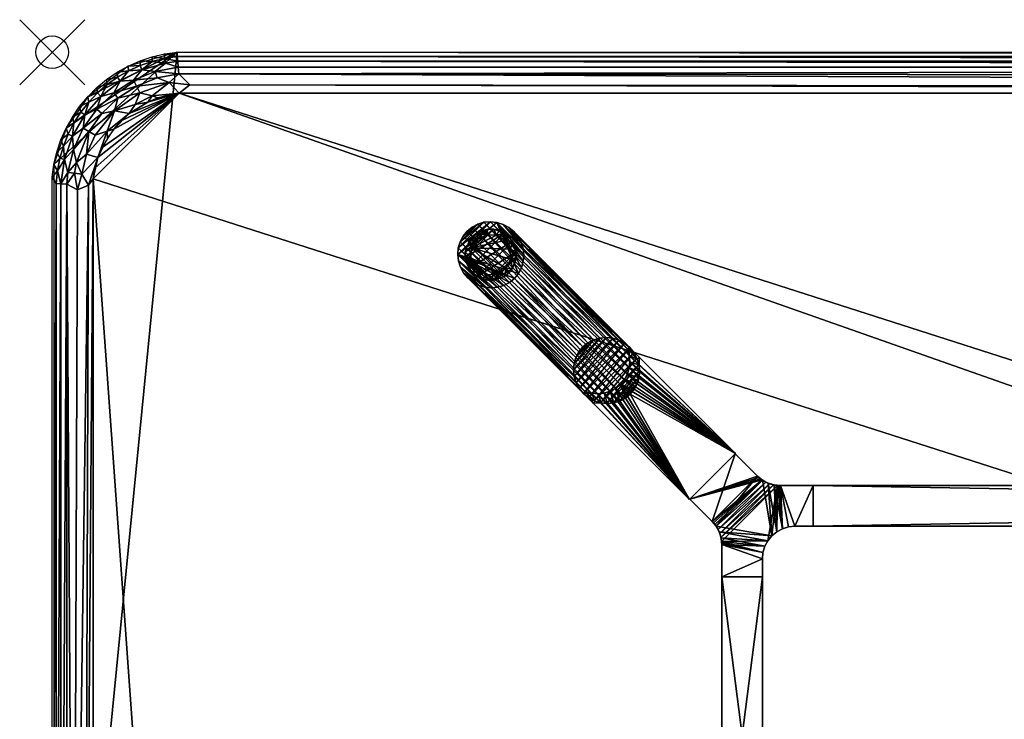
# Model space of a CAD drawing. Header units: inches. Extents: x -1 to 120, y -42 to 1.
# Tile 2 of 6: x -1 to 29, y -21 to 1. Entities that reach past the tile are written whole.
import ezdxf

# ---------------------------------------------------------------- set-up
doc = ezdxf.new("R2010")
doc.units = ezdxf.units.IN
doc.header["$PDMODE"] = 35
for name, color, linetype in [('AFUTL-3-EDPL', 19, 'Continuous'), ('AFUTL-3-GDPL', 19, 'Continuous'), ('AFUTL-3-HWPT', 4, 'Continuous'), ('AFUTL-3-LGWD', 15, 'Continuous'), ('AFUTL-3-TPWD', 15, 'Continuous')]:
    doc.layers.add(name, color=color, linetype=linetype)

msp = doc.modelspace()

# ---------------------------------------------------------------- linework, layer by layer
msp.add_point((0, 0))

# ---------------------------------------------------------------- meshes
at = {"layer": 'AFUTL-3-EDPL'}
mesh = msp.add_polyface(dxfattribs=at)
corners = [(116.145, -0.279, 41.556), (3.855, -0.279, 41.556), (3.841, -0.132, 41.766), (116.128, -0.457, 41.371), (3.891, -0.661, 41.215), (3.872, -0.457, 41.371), (2.697, -0.267, 42.047), (3.069, -0.142, 42.047), (3.072, -0.28, 41.766), (3.896, -1.253, 40.976), (4.232, -0.997, 41.041), (116.104, -1.253, 40.976), (2.692, -1.244, 41.092), (3.596, -0.931, 41.092), (3.073, -1.336, 41.005), (3.453, -0.188, 41.766), (3.164, -0.593, 41.371), (2.757, -0.546, 41.556), (3.481, -0.333, 41.556), (3.451, -0.052, 42.047), (116.064, -1.127, 41.005), (2.589, -1.043, 41.215), (3.222, -0.79, 41.215), (2.702, -0.408, 41.766), (2.495, -0.861, 41.371), (3.84, 0.002, 42.047), (116.159, -0.132, 41.766), (2.932, -1.531, 40.976), (2.546, -1.607, 41.005), (3.242, -1.402, 40.976)]
mesh.append_faces([[corners[k] for k in face] for face in [(3, 4, 5), (9, 10, 11), (15, 19, 2), (23, 6, 8), (13, 4, 10), (18, 15, 1), (8, 7, 15)]], dxfattribs={"vtx0": -1, "vtx1": -1})
mesh.append_faces([[corners[k] for k in face] for face in [(12, 13, 14), (16, 5, 4), (17, 18, 16), (14, 13, 9), (12, 21, 13), (24, 16, 22), (24, 17, 16), (17, 8, 18), (22, 4, 13), (22, 16, 4), (16, 18, 5), (14, 27, 28)]], dxfattribs={"vtx0": -1, "vtx1": -1, "vtx2": -1})
mesh.append_faces([[corners[k] for k in face] for face in [(9, 13, 10), (14, 29, 27)]], dxfattribs={"vtx0": -1, "vtx2": -1})
mesh.append_faces([[corners[k] for k in face] for face in [(0, 1, 2), (6, 7, 8), (15, 2, 1), (20, 10, 4), (21, 22, 13), (23, 8, 17), (19, 25, 2), (26, 2, 25), (3, 5, 1), (7, 19, 15), (18, 1, 5), (8, 15, 18), (9, 29, 14)]], dxfattribs={"vtx1": -1, "vtx2": -1})
mesh = msp.add_polyface(dxfattribs=at)
corners = [(116.128, -0.457, 41.371), (3.855, -0.279, 41.556), (116.145, -0.279, 41.556), (116.064, -1.127, 41.005), (3.891, -0.661, 41.215), (115.768, -0.771, 41.14), (116.778, -0.79, 41.215), (117.585, -1.404, 41.092), (116.715, -1.006, 41.092), (116.485, -0.508, 41.371), (116.447, -0.709, 41.215), (116.404, -0.931, 41.092), (116.159, -0.132, 41.766), (3.84, 0.002, 42.047), (116.16, 0.002, 42.047), (116.549, -0.052, 42.047), (116.928, -0.28, 41.766), (116.547, -0.188, 41.766), (117.243, -0.546, 41.556), (116.836, -0.593, 41.371), (116.519, -0.333, 41.556), (116.646, -1.239, 41.005), (117.454, -1.607, 41.005), (3.841, -0.132, 41.766), (116.104, -1.253, 40.976), (116.758, -1.402, 40.976), (4.232, -0.997, 41.041), (116.931, -0.142, 42.047), (117.068, -1.531, 40.976)]
mesh.append_faces([[corners[k] for k in face] for face in [(6, 8, 10), (20, 9, 2), (15, 17, 14), (9, 10, 0), (16, 20, 17), (24, 3, 25), (8, 21, 11), (27, 16, 15), (17, 20, 12), (19, 6, 9), (25, 21, 28)]], dxfattribs={"vtx0": -1, "vtx1": -1})
mesh.append_faces([[corners[k] for k in face] for face in [(5, 11, 3), (18, 19, 20), (11, 21, 3), (8, 22, 21), (16, 18, 20), (5, 10, 11), (0, 10, 5), (25, 3, 21)]], dxfattribs={"vtx0": -1, "vtx1": -1, "vtx2": -1})
mesh.append_faces([[corners[k] for k in face] for face in [(0, 1, 2), (3, 4, 5), (6, 7, 8), (2, 9, 0), (12, 13, 14), (15, 16, 17), (9, 6, 10), (12, 20, 2), (2, 23, 12), (24, 26, 3), (10, 8, 11), (14, 17, 12), (20, 19, 9)]], dxfattribs={"vtx0": -1, "vtx2": -1})
mesh.append_faces([[corners[k] for k in face] for face in [(5, 4, 0)]], dxfattribs={"vtx1": -1, "vtx2": -1})
mesh = msp.add_polyface(dxfattribs=at)
corners = [(1.367, -1.748, 41.371), (1.889, -1.251, 41.371), (2.015, -1.412, 41.215), (2.546, -1.607, 41.005), (2.692, -1.244, 41.092), (3.073, -1.336, 41.005), (1.913, -1.799, 41.092), (2.086, -0.891, 41.556), (2.346, -0.571, 41.766), (2.757, -0.546, 41.556), (2.589, -1.043, 41.215), (2.495, -0.861, 41.371), (3.222, -0.79, 41.215), (2.006, -0.767, 41.766), (1.995, -0.617, 42.047), (2.364, -1.887, 40.976), (1.692, -2.422, 41.005), (1.889, -2.362, 40.976), (1.695, -2.636, 40.976), (1.404, -3.24, 40.976), (1.493, -1.358, 41.556), (1.369, -1.089, 42.047), (1.671, -0.838, 42.047), (1.687, -0.994, 41.766), (1.522, -1.882, 41.215), (2.337, -0.426, 42.047), (1.322, -2.55, 41.092), (2.697, -0.267, 42.047), (2.702, -0.408, 41.766), (2.932, -1.531, 40.976)]
mesh.append_faces([[corners[k] for k in face] for face in [(10, 11, 12), (13, 14, 8), (2, 1, 10), (8, 25, 28), (23, 22, 13)]], dxfattribs={"vtx0": -1, "vtx1": -1})
mesh.append_faces([[corners[k] for k in face] for face in [(0, 1, 2), (3, 4, 5), (6, 4, 3), (7, 8, 9), (1, 11, 10), (15, 16, 6), (7, 9, 11), (0, 20, 1), (24, 2, 6), (6, 2, 4), (6, 16, 26), (15, 6, 3), (20, 23, 7), (1, 7, 11), (20, 7, 1), (24, 0, 2)]], dxfattribs={"vtx0": -1, "vtx1": -1, "vtx2": -1})
mesh.append_faces([[corners[k] for k in face] for face in [(3, 29, 15)]], dxfattribs={"vtx0": -1, "vtx2": -1})
mesh.append_faces([[corners[k] for k in face] for face in [(15, 17, 16), (18, 19, 16), (13, 8, 7), (21, 22, 23), (14, 25, 8), (17, 18, 16), (2, 10, 4), (25, 27, 28), (22, 14, 13), (8, 28, 9), (23, 13, 7)]], dxfattribs={"vtx1": -1, "vtx2": -1})
mesh = msp.add_polyface(dxfattribs=at)
corners = [(0.999, -1.928, 41.556), (1.493, -1.358, 41.556), (1.367, -1.748, 41.371), (0.949, -2.335, 41.371), (0.65, -2.99, 41.371), (0.622, -2.581, 41.556), (1.121, -1.534, 41.766), (1.091, -1.367, 42.047), (1.391, -1.251, 41.766), (0.269, -2.695, 42.047), (0.342, -2.884, 41.766), (0.144, -3.067, 42.047), (0.84, -1.669, 42.047), (0.667, -2.172, 41.766), (0.618, -1.993, 42.047), (0.879, -1.842, 41.766), (1.913, -1.799, 41.092), (1.322, -2.55, 41.092), (1.127, -2.437, 41.215), (0.427, -2.336, 42.047), (1.522, -1.882, 41.215), (1.692, -2.422, 41.005), (1.404, -3.24, 40.976), (1.057, -3.131, 41.092), (0.375, -3.294, 41.556), (1.687, -0.994, 41.766), (1.369, -1.089, 42.047), (0.487, -2.52, 41.766)]
mesh.append_faces([[corners[k] for k in face] for face in [(6, 7, 8), (9, 10, 11), (13, 14, 15), (20, 16, 18), (8, 26, 25), (27, 5, 10), (17, 21, 23), (27, 19, 13), (15, 12, 6)]], dxfattribs={"vtx0": -1, "vtx1": -1})
mesh.append_faces([[corners[k] for k in face] for face in [(0, 1, 2), (3, 4, 5), (5, 0, 3), (3, 0, 2), (16, 17, 18), (21, 22, 23), (5, 24, 10), (5, 13, 0), (0, 6, 1), (3, 18, 4), (3, 2, 20)]], dxfattribs={"vtx0": -1, "vtx1": -1, "vtx2": -1})
mesh.append_faces([[corners[k] for k in face] for face in [(12, 7, 6), (19, 14, 13), (6, 8, 1), (13, 15, 0), (20, 18, 3), (8, 25, 1), (27, 10, 9), (17, 23, 18), (7, 26, 8), (14, 12, 15), (9, 19, 27), (27, 13, 5), (15, 6, 0)]], dxfattribs={"vtx1": -1, "vtx2": -1})
mesh = msp.add_polyface(dxfattribs=at)
corners = [(0.773, -4.23, 41.14), (0.65, -37.939, 41.215), (0.446, -4.05, 41.371), (0.747, -3.385, 41.215), (1.057, -3.131, 41.092), (0.906, -3.752, 41.092), (0.268, -37.957, 41.556), (0.268, -4.041, 41.556), (0.342, -2.884, 41.766), (0.375, -3.294, 41.556), (0.231, -3.26, 41.766), (1.127, -2.437, 41.215), (0.144, -3.067, 42.047), (0.12, -4.034, 41.766), (0, -38.16, 42.047), (0, -3.838, 42.047), (1.404, -3.24, 40.976), (1.254, -3.895, 40.976), (0.998, -37.768, 41.041), (1.118, -4.082, 41.005), (0.48, -3.691, 41.371), (0.683, -3.72, 41.215), (1.254, -38.104, 40.976), (0.12, -37.964, 41.766), (0.157, -3.644, 41.766), (0.65, -2.99, 41.371), (0.622, -2.581, 41.556), (0.054, -3.449, 42.047)]
mesh.append_faces([[corners[k] for k in face] for face in [(8, 9, 10), (10, 12, 8), (4, 16, 5), (22, 18, 17), (17, 19, 16), (3, 5, 21), (20, 21, 2), (24, 7, 13), (13, 15, 24), (10, 9, 24), (24, 27, 10)]], dxfattribs={"vtx0": -1, "vtx1": -1})
mesh.append_faces([[corners[k] for k in face] for face in [(4, 3, 11), (9, 20, 7), (24, 9, 7), (9, 25, 20), (25, 9, 26), (5, 16, 19), (0, 5, 19), (0, 21, 5), (2, 21, 0)]], dxfattribs={"vtx0": -1, "vtx1": -1, "vtx2": -1})
mesh.append_faces([[corners[k] for k in face] for face in [(3, 4, 5), (2, 6, 7), (13, 14, 15), (17, 18, 19), (20, 3, 21), (7, 23, 13), (24, 15, 27), (19, 1, 0), (11, 3, 25), (7, 20, 2), (10, 27, 12)]], dxfattribs={"vtx0": -1, "vtx2": -1})
mesh.append_faces([[corners[k] for k in face] for face in [(0, 1, 2), (25, 3, 20)]], dxfattribs={"vtx1": -1, "vtx2": -1})
mesh = msp.add_polyface(dxfattribs=at)
corners = [(1.118, -4.082, 41.005), (0.998, -37.768, 41.041), (0.65, -37.939, 41.215), (0.12, -4.034, 41.766), (0.12, -37.964, 41.766), (0, -38.16, 42.047), (1.057, -38.867, 41.092), (0.747, -38.613, 41.215), (0.906, -38.246, 41.092), (0.622, -39.417, 41.556), (0.342, -39.115, 41.766), (0.375, -38.704, 41.556), (0.97, -39.258, 41.215), (0.65, -39.008, 41.371), (0.446, -4.05, 41.371), (0.446, -37.948, 41.371), (0.268, -37.957, 41.556), (0.231, -38.739, 41.766), (1.202, -38.503, 41.005), (1.495, -39.717, 41.092), (0.157, -38.354, 41.766), (0.054, -38.549, 42.047), (1.254, -38.104, 40.976), (1.695, -39.362, 40.976), (1.692, -39.577, 41.005), (0.269, -39.303, 42.047), (0.144, -38.931, 42.047), (1.404, -38.758, 40.976), (0.268, -4.041, 41.556)]
mesh.append_faces([[corners[k] for k in face] for face in [(18, 22, 27)]], dxfattribs={"vtx0": -1})
mesh.append_faces([[corners[k] for k in face] for face in [(6, 18, 19), (14, 2, 15), (13, 15, 7), (10, 25, 17), (8, 2, 1), (17, 26, 20)]], dxfattribs={"vtx0": -1, "vtx1": -1})
mesh.append_faces([[corners[k] for k in face] for face in [(6, 7, 8), (9, 10, 11), (6, 8, 18), (11, 16, 15), (11, 20, 16), (1, 22, 18), (12, 7, 6), (18, 23, 24), (7, 2, 8), (7, 15, 2)]], dxfattribs={"vtx0": -1, "vtx1": -1, "vtx2": -1})
mesh.append_faces([[corners[k] for k in face] for face in [(12, 13, 7), (9, 11, 13), (18, 8, 1)]], dxfattribs={"vtx0": -1, "vtx2": -1})
mesh.append_faces([[corners[k] for k in face] for face in [(20, 21, 4), (27, 23, 18)]], dxfattribs={"vtx1": -1})
mesh.append_faces([[corners[k] for k in face] for face in [(0, 1, 2), (14, 15, 16), (10, 17, 11), (25, 26, 17), (13, 11, 15), (20, 4, 16), (28, 16, 4), (17, 20, 11)]], dxfattribs={"vtx1": -1, "vtx2": -1})
mesh.append_faces([[corners[k] for k in face] for face in [(3, 4, 5), (21, 5, 4), (26, 21, 20)]], dxfattribs={"vtx2": -1})
at = {"layer": 'AFUTL-3-GDPL'}
mesh = msp.add_polyface(dxfattribs=at)
corners = [(13.385, -5.441), (14.14, -6.642), (12.885, -6.012, 0.531), (13.055, -6.89), (13.685, -6.812, 0.531), (12.807, -5.805), (13.915, -5.782, 0.531), (14.256, -6.135), (13.09, -6.717, 0.531), (13.892, -5.557), (12.691, -6.312), (13.562, -7.006), (14.083, -6.36, 0.531), (13.337, -5.614, 0.531), (13.892, -6.89, 0.177), (12.917, -6.78, 0.177), (14.14, -5.805, 0.177), (12.807, -5.805, 0.177), (13.055, -5.557, 0.177), (13.892, -5.557, 0.177), (14.217, -6.484, 0.177), (13.213, -6.967, 0.177), (12.691, -6.135, 0.177), (13.385, -5.441, 0.177), (12.73, -6.484, 0.177), (14.256, -6.135, 0.177), (13.562, -7.006, 0.177), (12.856, -6.321, 0.531), (13.376, -6.841, 0.531), (14.074, -6.049, 0.531), (14.14, -5.805), (13.892, -6.89), (13.055, -5.557), (12.807, -6.642), (13.648, -5.623, 0.531), (13.06, -5.755, 0.531), (13.942, -6.637, 0.531), (12.98, -6.607, 0.531), (14.03, -6.78, 0.177), (13.734, -5.48, 0.177), (13.562, -5.441), (12.691, -6.135), (14.256, -6.312), (13.385, -7.006), (12.691, -6.312, 0.177), (13.562, -5.441, 0.177), (14.14, -6.642, 0.177), (12.807, -6.642, 0.177), (13.213, -5.48, 0.177), (14.256, -6.312, 0.177), (13.055, -6.89, 0.177), (12.917, -5.667, 0.177)]
mesh.append_faces([[corners[k] for k in face] for face in [(26, 14, 4), (18, 51, 35), (16, 19, 6), (20, 49, 12), (39, 45, 34), (21, 26, 28), (38, 46, 36), (3, 43, 21), (24, 33, 47), (25, 16, 29), (18, 32, 51), (0, 32, 48), (23, 48, 13), (9, 40, 39), (1, 42, 20), (38, 1, 46), (15, 3, 50), (17, 22, 2), (23, 0, 48), (39, 40, 45), (10, 33, 24), (20, 42, 49), (21, 43, 26), (28, 26, 4), (29, 16, 6), (31, 1, 38), (32, 5, 51), (33, 3, 15), (14, 31, 38), (19, 9, 39), (43, 11, 26), (44, 24, 27), (44, 10, 24), (46, 1, 20), (47, 33, 15), (48, 32, 18), (50, 3, 21), (51, 5, 17)]])
mesh.append_faces([[corners[k] for k in face] for face in [(8, 21, 28), (12, 25, 29), (13, 18, 35), (22, 10, 44), (35, 17, 2), (2, 13, 35), (45, 0, 23), (49, 7, 25)]], dxfattribs={"vtx0": -1})
mesh.append_faces([[corners[k] for k in face] for face in [(10, 9, 33), (7, 3, 30), (1, 11, 42), (37, 28, 27), (5, 0, 41), (27, 4, 2), (30, 33, 9), (37, 15, 8), (41, 40, 10), (42, 43, 7)]], dxfattribs={"vtx0": -1, "vtx1": -1})
mesh.append_faces([[corners[k] for k in face] for face in [(2, 12, 29), (2, 36, 12), (2, 34, 13), (2, 6, 34)]], dxfattribs={"vtx0": -1, "vtx2": -1})
mesh.append_faces([[corners[k] for k in face] for face in [(34, 45, 13), (27, 24, 37), (36, 46, 12), (16, 30, 19), (17, 5, 22), (25, 7, 16), (26, 11, 14), (2, 22, 27), (31, 11, 1), (32, 0, 5), (6, 19, 34), (4, 14, 36), (8, 28, 37), (40, 0, 45), (41, 10, 22), (42, 7, 49), (47, 15, 37), (48, 18, 13), (49, 25, 12), (50, 21, 8), (51, 17, 35)]], dxfattribs={"vtx1": -1})
mesh.append_faces([[corners[k] for k in face] for face in [(40, 9, 10), (43, 3, 7), (28, 4, 27), (29, 6, 2), (3, 33, 30), (4, 36, 2), (0, 40, 41), (11, 43, 42)]], dxfattribs={"vtx1": -1, "vtx2": -1})
mesh.append_faces([[corners[k] for k in face] for face in [(24, 47, 37), (22, 44, 27), (11, 31, 14), (7, 30, 16), (5, 41, 22), (15, 50, 8), (30, 9, 19), (14, 38, 36), (19, 39, 34), (45, 23, 13), (46, 20, 12)]], dxfattribs={"vtx2": -1})
at = {"layer": 'AFUTL-3-HWPT'}
mesh = msp.add_polyface(dxfattribs=at)
corners = [(19.582, -13.746, 40.976), (20.996, -12.332, 40.976), (18.034, -9.37, 40.976), (17.975, -9.429, 40.976), (18.029, -9.617, 40.976), (18.047, -9.811, 40.976), (18.027, -10.004, 40.976), (17.97, -10.189, 40.976), (17.879, -10.359, 40.976), (17.757, -10.507, 40.976), (17.609, -10.629, 40.976), (17.439, -10.72, 40.976), (17.254, -10.777, 40.976), (17.061, -10.797, 40.976), (16.867, -10.779, 40.976), (16.679, -10.725, 40.976), (16.62, -10.784, 40.976), (20.996, -12.332, 38.976), (17.734, -9.069, 38.976), (16.319, -10.484, 38.976), (19.582, -13.746, 38.976), (17.675, -9.128, 38.976), (16.378, -10.425, 38.976), (16.566, -10.479, 38.976), (16.76, -10.496, 38.976), (16.953, -10.476, 38.976), (17.138, -10.42, 38.976), (17.308, -10.329, 38.976), (17.457, -10.207, 38.976), (17.579, -10.058, 38.976), (17.67, -9.888, 38.976), (17.726, -9.703, 38.976), (17.746, -9.51, 38.976), (17.729, -9.316, 38.976)]
mesh.append_faces([[corners[k] for k in face] for face in [(17, 2, 1), (16, 20, 0), (3, 18, 21), (16, 22, 19), (23, 19, 22), (3, 33, 4), (4, 32, 5), (5, 31, 6), (6, 30, 7), (7, 29, 8), (8, 28, 9), (10, 28, 27), (11, 27, 26), (12, 26, 25), (13, 25, 24), (14, 24, 23), (15, 23, 22), (1, 20, 17)]], dxfattribs={"vtx0": -1})
mesh.append_faces([[corners[k] for k in face] for face in [(1, 9, 0), (2, 4, 1), (33, 17, 32), (32, 17, 31), (31, 17, 30), (30, 17, 29), (29, 17, 28), (28, 20, 27), (27, 20, 26), (26, 20, 25), (25, 20, 24), (24, 20, 23)]], dxfattribs={"vtx0": -1, "vtx1": -1})
mesh.append_faces([[corners[k] for k in face] for face in [(0, 9, 10), (0, 10, 11), (1, 4, 5), (1, 5, 6), (1, 7, 8), (1, 8, 9), (0, 12, 13), (0, 13, 14), (14, 16, 0), (33, 18, 17), (28, 17, 20), (23, 20, 19)]], dxfattribs={"vtx0": -1, "vtx2": -1})
mesh.append_faces([[corners[k] for k in face] for face in [(15, 16, 14), (18, 2, 17), (19, 20, 16), (2, 18, 3), (15, 22, 16), (21, 18, 33), (21, 33, 3), (9, 28, 10), (10, 27, 11), (11, 26, 12), (12, 25, 13), (13, 24, 14), (14, 23, 15), (0, 20, 1)]], dxfattribs={"vtx1": -1})
mesh.append_faces([[corners[k] for k in face] for face in [(6, 7, 1), (11, 12, 0)]], dxfattribs={"vtx1": -1, "vtx2": -1})
mesh.append_faces([[corners[k] for k in face] for face in [(2, 3, 4), (4, 33, 32), (5, 32, 31), (6, 31, 30), (7, 30, 29), (8, 29, 28)]], dxfattribs={"vtx2": -1})
mesh = msp.add_polyface(dxfattribs=at)
corners = [(20.985, -12.343, 39.008), (20.985, -12.343, 40.976), (21.666, -13.024, 40.976), (21.666, -13.024, 38.986), (19.593, -13.735, 40.976), (19.593, -13.735, 39.008), (20.274, -14.416, 38.986), (20.274, -14.416, 40.976), (23.375, -13.317, 40.976), (23.375, -13.317, 38.976), (22.373, -13.317, 38.976), (22.373, -13.317, 40.976), (23.375, -14.567, 40.976), (23.375, -14.567, 38.976), (21.818, -13.149, 40.976), (21.991, -13.241, 40.976), (22.178, -13.298, 40.976), (22.343, -13.317, 38.976), (22.312, -13.315, 38.976), (22.281, -13.313, 38.976), (22.159, -13.294, 38.977), (22.038, -13.259, 38.977), (21.921, -13.209, 38.979), (21.813, -13.145, 38.981), (21.761, -13.108, 38.983), (21.712, -13.068, 38.984), (20.567, -15.123, 40.976), (20.548, -14.928, 40.976), (20.491, -14.741, 40.976), (20.399, -14.568, 40.976), (20.318, -14.462, 38.984), (20.358, -14.511, 38.983), (20.395, -14.563, 38.981), (20.459, -14.671, 38.979), (20.509, -14.788, 38.977), (20.544, -14.909, 38.977), (20.563, -15.031, 38.976), (20.565, -15.062, 38.976), (20.567, -15.093, 38.976), (20.567, -15.123, 38.976), (22.817, -14.567, 40.976), (22.817, -14.567, 38.976), (20.567, -16.125, 40.976), (21.817, -16.125, 40.976), (21.817, -15.567, 40.976), (21.836, -15.372, 40.976), (21.893, -15.184, 40.976), (21.986, -15.012, 40.976), (22.11, -14.86, 40.976), (22.262, -14.736, 40.976), (22.434, -14.643, 40.976), (22.622, -14.586, 40.976), (20.567, -16.125, 38.976), (21.817, -15.567, 38.976), (21.836, -15.372, 38.976), (21.893, -15.184, 38.976), (21.986, -15.012, 38.976), (22.11, -14.86, 38.976), (22.262, -14.736, 38.976), (22.434, -14.643, 38.976), (22.622, -14.586, 38.976), (21.817, -16.125, 38.976)]
mesh.append_faces([[corners[k] for k in face] for face in [(1, 5, 4), (9, 12, 13), (44, 42, 43), (60, 40, 51), (59, 51, 50), (58, 50, 49), (57, 49, 48), (56, 48, 47), (55, 47, 46), (54, 46, 45), (53, 43, 61), (41, 9, 13), (42, 61, 43)]], dxfattribs={"vtx0": -1})
mesh.append_faces([[corners[k] for k in face] for face in [(0, 2, 3), (8, 10, 11), (14, 24, 2), (15, 22, 14), (22, 15, 21), (21, 16, 20), (20, 16, 19), (19, 11, 18), (18, 11, 17), (17, 11, 10), (27, 36, 26), (28, 34, 27), (34, 28, 33), (33, 29, 32), (32, 29, 31), (31, 7, 30), (30, 7, 6), (13, 40, 41), (1, 7, 2), (2, 29, 14), (14, 48, 15), (15, 49, 16), (16, 50, 11), (48, 28, 47), (47, 27, 46), (46, 26, 45), (45, 26, 44), (52, 26, 39), (41, 40, 60), (32, 22, 33), (33, 21, 34), (34, 20, 35), (35, 19, 36), (18, 59, 19), (59, 10, 60), (60, 10, 41), (53, 39, 54), (5, 23, 6), (6, 23, 30), (30, 23, 31), (31, 23, 32)]], dxfattribs={"vtx0": -1, "vtx1": -1})
mesh.append_faces([[corners[k] for k in face] for face in [(14, 29, 48), (19, 56, 36)]], dxfattribs={"vtx0": -1, "vtx1": -1, "vtx2": -1})
mesh.append_faces([[corners[k] for k in face] for face in [(7, 5, 6), (2, 24, 25), (2, 25, 3), (14, 22, 23), (14, 23, 24), (21, 15, 16), (19, 16, 11), (26, 36, 37), (26, 37, 38), (27, 34, 35), (27, 35, 36), (33, 28, 29), (31, 29, 7), (2, 7, 29), (15, 48, 49), (16, 49, 50), (11, 50, 51), (11, 51, 40), (47, 28, 27), (46, 27, 26), (44, 26, 42), (40, 8, 11), (53, 45, 44), (33, 22, 21), (34, 21, 20), (35, 20, 19), (19, 59, 58), (19, 58, 57), (59, 17, 10), (41, 10, 9), (36, 56, 55), (36, 55, 54), (54, 39, 38), (54, 38, 37), (53, 52, 39), (5, 3, 25), (5, 25, 24)]], dxfattribs={"vtx0": -1, "vtx2": -1})
mesh.append_faces([[corners[k] for k in face] for face in [(1, 2, 0), (4, 5, 7), (9, 10, 8), (0, 5, 1), (8, 12, 9), (12, 40, 13), (12, 8, 40), (42, 26, 52), (60, 51, 59), (59, 50, 58), (58, 49, 57), (57, 48, 56), (56, 47, 55), (55, 46, 54), (54, 45, 53), (61, 52, 53), (0, 3, 5), (52, 61, 42)]], dxfattribs={"vtx1": -1})
mesh.append_faces([[corners[k] for k in face] for face in [(38, 39, 26), (29, 28, 48), (44, 43, 53), (23, 22, 32), (18, 17, 59), (57, 56, 19), (37, 36, 54), (24, 23, 5)]], dxfattribs={"vtx1": -1, "vtx2": -1})
mesh.append_faces([[corners[k] for k in face] for face in [(1, 4, 7)]], dxfattribs={"vtx2": -1})
mesh = msp.add_polyface(dxfattribs=at)
corners = [(23.375, -14.567, 38.976), (23.375, -13.317, 38.976), (96.625, -13.317, 38.976), (96.625, -14.567, 38.976), (96.625, -14.567, 40.976), (23.375, -14.567, 40.976), (96.625, -13.317, 40.976), (23.375, -13.317, 40.976)]
mesh.append_faces([[corners[k] for k in face] for face in [(3, 1, 2), (5, 3, 4), (2, 4, 3), (1, 6, 2), (5, 6, 7), (0, 7, 1)]], dxfattribs={"vtx0": -1})
mesh.append_faces([[corners[k] for k in face] for face in [(0, 1, 3), (0, 3, 5), (6, 4, 2), (7, 6, 1), (4, 6, 5), (5, 7, 0)]], dxfattribs={"vtx1": -1})
mesh = msp.add_polyface(dxfattribs=at)
corners = [(20.567, -16.125, 38.976), (21.817, -16.125, 38.976), (21.817, -25.875, 38.976), (20.567, -25.875, 38.976), (20.567, -16.125, 40.976), (20.567, -25.875, 40.976), (21.817, -25.875, 40.976), (21.817, -16.125, 40.976)]
mesh.append_faces([[corners[k] for k in face] for face in [(3, 1, 2), (4, 3, 5), (2, 5, 3), (6, 1, 7), (6, 4, 5), (7, 0, 4)]], dxfattribs={"vtx0": -1})
mesh.append_faces([[corners[k] for k in face] for face in [(0, 1, 3), (0, 3, 4), (6, 5, 2), (2, 1, 6), (7, 4, 6), (1, 0, 7)]], dxfattribs={"vtx1": -1})
at = {"layer": 'AFUTL-3-LGWD'}
mesh = msp.add_polyface(dxfattribs=at)
corners = [(14.199, -6.949, 0.098), (14.047, -7.074, 0.098), (13.872, -7.166, 0.098), (13.683, -7.221, 0.098), (13.485, -7.239, 0.098), (13.286, -7.217, 0.098), (13.095, -7.157, 0.098), (12.919, -7.061, 0.098), (12.764, -6.933, 0.098), (12.636, -6.778, 0.098), (12.54, -6.602, 0.098), (12.48, -6.411, 0.098), (12.458, -6.212, 0.098), (12.476, -6.014, 0.098), (12.531, -5.825, 0.098), (12.623, -5.65, 0.098), (12.748, -5.498, 0.098), (12.9, -5.373, 0.098), (13.075, -5.281, 0.098), (13.264, -5.226, 0.098), (13.462, -5.208, 0.098), (13.661, -5.23, 0.098), (13.852, -5.29, 0.098), (14.028, -5.386, 0.098), (14.183, -5.514, 0.098), (14.311, -5.669, 0.098), (14.407, -5.845, 0.098), (14.467, -6.036, 0.098), (14.489, -6.235, 0.098), (14.471, -6.433, 0.098), (14.416, -6.622, 0.098), (14.324, -6.797, 0.098), (16.305, -9.055, 40.972), (16.181, -9.208, 40.972), (16.089, -9.382, 40.972), (16.033, -9.572, 40.972), (16.016, -9.77, 40.972), (16.037, -9.968, 40.972), (16.097, -10.159, 40.972), (16.193, -10.336, 40.972), (16.321, -10.491, 40.972), (16.476, -10.619, 40.972), (16.653, -10.715, 40.972), (16.844, -10.774, 40.972), (17.042, -10.796, 40.972), (17.24, -10.779, 40.972), (17.43, -10.723, 40.972), (17.604, -10.631, 40.972), (17.757, -10.507, 40.972), (17.881, -10.354, 40.972), (17.973, -10.18, 40.972), (18.029, -9.99, 40.972), (18.046, -9.792, 40.972), (18.024, -9.594, 40.972), (17.965, -9.403, 40.972), (17.869, -9.226, 40.972), (17.741, -9.071, 40.972), (17.586, -8.943, 40.972), (17.409, -8.847, 40.972), (17.218, -8.787, 40.972), (17.02, -8.766, 40.972), (16.822, -8.783, 40.972), (16.632, -8.839, 40.972), (16.458, -8.931, 40.972)]
mesh.append_faces([[corners[k] for k in face] for face in [(45, 2, 46), (43, 4, 44), (41, 6, 42), (39, 8, 40), (37, 10, 38), (35, 12, 36), (33, 14, 34), (33, 63, 32)]], dxfattribs={"vtx0": -1})
mesh.append_faces([[corners[k] for k in face] for face in [(0, 47, 1), (46, 1, 47), (44, 3, 45), (42, 5, 43), (40, 7, 41), (38, 9, 39), (36, 11, 37), (34, 13, 35), (32, 15, 33), (63, 17, 32), (61, 19, 62), (59, 21, 60), (57, 23, 58), (55, 25, 56), (53, 27, 54), (51, 29, 52), (49, 31, 50), (34, 63, 33), (35, 62, 34), (36, 61, 35), (37, 60, 36), (38, 59, 37), (39, 58, 38), (40, 57, 39), (41, 56, 40), (42, 55, 41), (43, 54, 42), (44, 53, 43), (45, 52, 44), (46, 51, 45), (47, 50, 46), (22, 27, 21), (23, 26, 22), (13, 20, 12), (14, 19, 13), (15, 18, 14), (12, 4, 11), (5, 11, 4), (6, 10, 5), (7, 9, 6)]], dxfattribs={"vtx0": -1, "vtx1": -1})
mesh.append_faces([[corners[k] for k in face] for face in [(21, 31, 12)]], dxfattribs={"vtx0": -1, "vtx1": -1, "vtx2": -1})
mesh.append_faces([[corners[k] for k in face] for face in [(12, 0, 1), (21, 28, 29), (12, 20, 21), (12, 1, 2)]], dxfattribs={"vtx0": -1, "vtx2": -1})
mesh.append_faces([[corners[k] for k in face] for face in [(48, 47, 0), (2, 1, 46), (4, 3, 44), (6, 5, 42), (8, 7, 40), (10, 9, 38), (12, 11, 36), (14, 13, 34), (16, 15, 32), (62, 18, 63), (60, 20, 61), (58, 22, 59), (56, 24, 57), (54, 26, 55), (52, 28, 53), (50, 30, 51), (48, 49, 47), (24, 25, 23), (16, 17, 15), (8, 9, 7)]], dxfattribs={"vtx1": -1})
mesh.append_faces([[corners[k] for k in face] for face in [(3, 2, 45), (5, 4, 43), (7, 6, 41), (9, 8, 39), (11, 10, 37), (13, 12, 35), (15, 14, 33), (18, 17, 63), (20, 19, 61), (22, 21, 59), (24, 23, 57), (26, 25, 55), (28, 27, 53), (30, 29, 51), (0, 31, 49), (62, 63, 34), (61, 62, 35), (60, 61, 36), (59, 60, 37), (58, 59, 38), (57, 58, 39), (56, 57, 40), (55, 56, 41), (54, 55, 42), (53, 54, 43), (52, 53, 44), (51, 52, 45), (50, 51, 46), (49, 50, 47), (31, 0, 12), (30, 31, 21), (29, 30, 21), (27, 28, 21), (26, 27, 22), (25, 26, 23), (19, 20, 13), (18, 19, 14), (17, 18, 15), (3, 4, 12), (2, 3, 12), (10, 11, 5), (9, 10, 6)]], dxfattribs={"vtx1": -1, "vtx2": -1})
mesh.append_faces([[corners[k] for k in face] for face in [(49, 48, 0), (17, 16, 32), (19, 18, 62), (21, 20, 60), (23, 22, 58), (25, 24, 56), (27, 26, 54), (29, 28, 52), (31, 30, 50)]], dxfattribs={"vtx2": -1})
at = {"layer": 'AFUTL-3-TPWD'}
mesh = msp.add_polyface(dxfattribs=at)
corners = [(3.84, 0.002, 42.047), (3.84, -42, 42.047), (120, -38.16, 42.047), (3.896, -40.746, 40.976), (3.896, -1.253, 40.976), (118.746, -38.104, 40.976), (116.549, -0.052, 42.047), (116.549, -41.946, 42.047), (118.746, -3.895, 40.976), (0.054, -3.449, 42.047), (0.054, -38.549, 42.047), (120, -3.838, 42.047), (117.887, -2.111, 40.976), (2.113, -2.111, 40.976), (117.887, -39.887, 40.976), (2.113, -39.887, 40.976), (116.104, -1.253, 40.976), (1.254, -3.895, 40.976), (116.104, -40.746, 40.976), (1.254, -38.104, 40.976), (119.573, -2.336, 42.047), (2.337, -0.426, 42.047), (119.573, -39.663, 42.047), (2.337, -41.573, 42.047), (118.468, -39.068, 40.976), (117.068, -1.531, 40.976), (2.932, -40.468, 40.976), (1.532, -2.93, 40.976), (118.468, -2.93, 40.976), (1.532, -39.068, 40.976), (2.932, -1.531, 40.976), (117.068, -40.468, 40.976), (0.427, -39.663, 42.047), (117.663, -41.573, 42.047), (117.663, -0.426, 42.047), (0.427, -2.336, 42.047), (118.631, -1.089, 42.047), (1.369, -40.909, 42.047), (1.091, -1.367, 42.047), (118.909, -40.631, 42.047), (1.311, -38.435, 40.976), (3.565, -1.309, 40.976), (116.435, -40.689, 40.976), (118.689, -3.563, 40.976), (3.565, -40.689, 40.976), (1.311, -3.563, 40.976), (116.435, -1.309, 40.976), (118.689, -38.435, 40.976), (1.404, -38.758, 40.976), (3.242, -1.402, 40.976), (116.758, -40.596, 40.976), (118.596, -3.24, 40.976), (1.404, -3.24, 40.976), (116.758, -1.402, 40.976), (118.596, -38.758, 40.976), (3.242, -40.596, 40.976), (118.111, -39.636, 40.976), (1.889, -2.362, 40.976), (2.364, -40.111, 40.976), (117.636, -1.887, 40.976), (117.636, -40.111, 40.976), (1.889, -39.636, 40.976), (118.111, -2.362, 40.976), (2.364, -1.887, 40.976), (117.362, -1.693, 40.976), (118.305, -39.362, 40.976)]
mesh.append_faces([[corners[k] for k in face] for face in [(38, 0, 21), (1, 37, 23), (2, 39, 22), (4, 49, 41), (55, 3, 44)]], dxfattribs={"vtx0": -1})
mesh.append_faces([[corners[k] for k in face] for face in [(10, 0, 9), (11, 7, 2), (5, 16, 8), (17, 3, 19), (48, 3, 29), (58, 3, 26), (29, 3, 61), (9, 0, 35), (35, 0, 38), (19, 3, 40), (26, 3, 55), (40, 3, 48), (15, 3, 58), (61, 3, 15)]], dxfattribs={"vtx0": -1, "vtx1": -1})
mesh.append_faces([[corners[k] for k in face] for face in [(11, 6, 1), (1, 6, 10), (4, 18, 17), (5, 18, 4)]], dxfattribs={"vtx0": -1, "vtx1": -1, "vtx2": -1})
mesh.append_faces([[corners[k] for k in face] for face in [(17, 18, 3), (10, 6, 0), (11, 1, 7), (5, 4, 16), (8, 53, 25), (2, 33, 39), (8, 25, 64), (4, 27, 57), (8, 62, 28), (5, 60, 31), (1, 10, 32), (2, 7, 33), (11, 34, 6), (4, 30, 49), (5, 42, 18), (8, 28, 51), (4, 17, 45), (8, 16, 46), (5, 54, 24), (5, 50, 42), (4, 45, 52), (5, 56, 14), (8, 59, 12), (8, 12, 62), (4, 13, 63), (5, 65, 56)]], dxfattribs={"vtx0": -1, "vtx2": -1})
mesh.append_faces([[corners[k] for k in face] for face in [(52, 27, 4), (31, 50, 5), (32, 37, 1), (24, 65, 5), (63, 30, 4), (36, 34, 11), (46, 53, 8), (57, 13, 4), (14, 60, 5), (64, 59, 8)]], dxfattribs={"vtx1": -1, "vtx2": -1})
mesh.append_faces([[corners[k] for k in face] for face in [(11, 20, 36), (51, 43, 8), (5, 47, 54)]], dxfattribs={"vtx2": -1})

doc.saveas('drawing.dxf')
